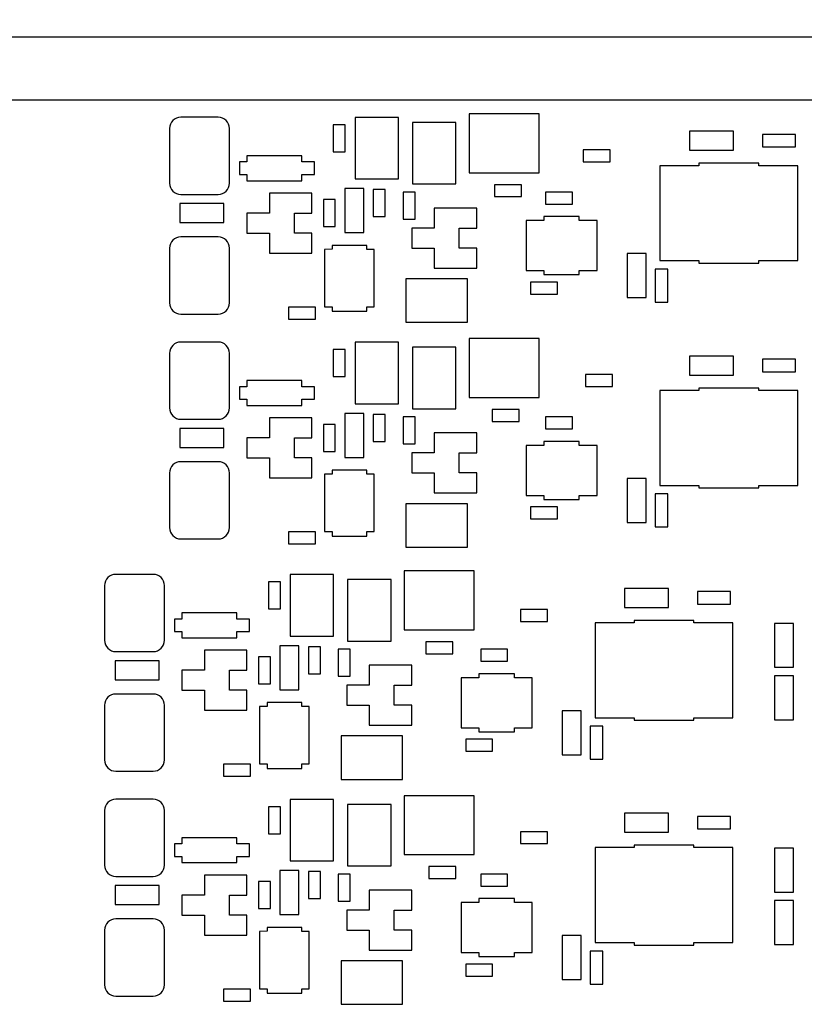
# Model space of a CAD drawing. Header units: inches. Extents: x 0 to 34, y 0 to 22.
# Tile 76 of 84: x 20.7 to 22.3, y 15 to 17. Entities that reach past the tile are written whole.
import ezdxf

# ---------------------------------------------------------------- set-up
doc = ezdxf.new("R2010")
doc.units = ezdxf.units.IN
doc.header["$LTSCALE"] = 1.87
doc.header["$MEASUREMENT"] = 0
doc.layers.get('0').update_dxf_attribs({"linetype": 'CONTINUOUS'})
doc.layers.add('DIMENSIONS', color=7, linetype='CONTINUOUS')
doc.styles.get("Standard").update_dxf_attribs({"font": 'txt', "width": 0.8})
doc.dimstyles.new('DIMSTYLE_1', dxfattribs={"dimtxt": 0.125, "dimasz": 0.18, "dimexe": 0.18, "dimexo": 0.0625, "dimgap": 0.09, "dimtad": 0, "dimtih": 1, "dimtoh": 1, "dimdec": 3, "dimzin": 4, "dimdsep": 46, "dimtxsty": 'STANDARD', "dimblk": '_FILLED', "dimblk1": '_FILLED', "dimblk2": '_FILLED', "dimcen": 0.09, "dimadec": 0, "dimazin": 0, "dimtp": 0.005, "dimtm": 0.005, "dimtfac": 1, "dimtdec": 3, "dimtofl": 0, "dimtmove": 0, "dimatfit": 3, "dimldrblk": '_FILLED', "dimfxl": 1, "dimtolj": 1, "dimtzin": 4, "dimarcsym": 0})

# ---------------------------------------------------------------- blocks, each defined once
blk = doc.blocks.new('_FILLED')
at = {"color": 0, "linetype": 'BYBLOCK'}
blk.add_solid([(0, 0), (-1, 0.174), (-1, -0.174)], dxfattribs=at)
blk = doc.blocks.new('*D2')
at = {"layer": 'DIMENSIONS', "color": 2, "linetype": 'CONTINUOUS'}
for p, q in [((19.0052, 16.7636), (19.0052, 18.5183)), ((26.2074, 16.9), (26.2074, 18.5183)), ((19.0052, 18.3933), (21.8564, 18.3933)), ((26.2074, 18.3933), (23.4064, 18.3933))]:
    blk.add_line(p, q, dxfattribs=at)
at = {"layer": 'DIMENSIONS', "color": 2, "linetype": 'CONTINUOUS', "xscale": 0.18, "yscale": 0.18, "zscale": 0.18, "rotation": 180}
blk.add_blockref('_FILLED', (19.0052, 18.3933), dxfattribs=at)
at = {"layer": 'DIMENSIONS', "color": 2, "linetype": 'CONTINUOUS', "xscale": 0.18, "yscale": 0.18, "zscale": 0.18}
blk.add_blockref('_FILLED', (26.2074, 18.3933), dxfattribs=at)
at = {"layer": 'DIMENSIONS', "color": 2, "linetype": 'CONTINUOUS', "width": 0.8}
for s, p in [('[', (22.5439, 18.3308)), (']', (23.2439, 18.3308)), ('7.202', (21.9189, 18.3308)), ('182.94', (22.6439, 18.3308))]:
    blk.add_text(s, height=0.125, dxfattribs=at).set_placement(p)

msp = doc.modelspace()

# ---------------------------------------------------------------- linework, layer by layer
at = {"color": 7, "linetype": 'CONTINUOUS'}
for p, q in [((25.7622, 16.9571), (19.4612, 16.9571)), ((19.8452, 16.8321), (25.3412, 16.8321)), ((21.0907, 16.7971), (21.0157, 16.7971)), ((21.3647, 16.7966), (21.3647, 16.6736)), ((21.4517, 16.7966), (21.3647, 16.7966)), ((21.4517, 16.6736), (21.4517, 16.7966)), ((21.5932, 16.8041), (21.5932, 16.6861)), ((21.7332, 16.8041), (21.5932, 16.8041)), ((21.7332, 16.6861), (21.7332, 16.8041)), ((20.9932, 16.7746), (20.9932, 16.6651)), ((21.1132, 16.6651), (21.1132, 16.7746)), ((21.3212, 16.7821), (21.3212, 16.7281)), ((21.3452, 16.7821), (21.3212, 16.7821)), ((21.3452, 16.7281), (21.3452, 16.7821)), ((21.4797, 16.7866), (21.4797, 16.6636)), ((21.5667, 16.7866), (21.4797, 16.7866)), ((21.5667, 16.6636), (21.5667, 16.7866)), ((22.0342, 16.7691), (22.0342, 16.7311)), ((22.1222, 16.7691), (22.0342, 16.7691)), ((22.1222, 16.7311), (22.1222, 16.7691)), ((22.1802, 16.7627), (22.1802, 16.7375)), ((22.2462, 16.7627), (22.1802, 16.7627)), ((22.2462, 16.7375), (22.2462, 16.7627)), ((21.8212, 16.7321), (21.8212, 16.7081)), ((21.8752, 16.7321), (21.8212, 16.7321)), ((21.8752, 16.7081), (21.8752, 16.7321)), ((22.1802, 16.7375), (22.2462, 16.7375)), ((21.1482, 16.7201), (21.1482, 16.7076)), ((21.2582, 16.7201), (21.1482, 16.7201)), ((21.2582, 16.7076), (21.2582, 16.7201)), ((21.3212, 16.7281), (21.3452, 16.7281)), ((22.0342, 16.7311), (22.1222, 16.7311)), ((21.1332, 16.7076), (21.1332, 16.6826)), ((21.1482, 16.7076), (21.1332, 16.7076)), ((21.2832, 16.7076), (21.2582, 16.7076)), ((21.2832, 16.6826), (21.2832, 16.7076)), ((21.8212, 16.7081), (21.8752, 16.7081)), ((21.9752, 16.7001), (21.9752, 16.5101)), ((22.0532, 16.7001), (21.9752, 16.7001)), ((22.0532, 16.7051), (22.0532, 16.7001)), ((22.1732, 16.7051), (22.0532, 16.7051)), ((22.1732, 16.7001), (22.1732, 16.7051)), ((22.2512, 16.7001), (22.1732, 16.7001)), ((22.2512, 16.5101), (22.2512, 16.7001)), ((21.1332, 16.6826), (21.1482, 16.6826)), ((21.1482, 16.6826), (21.1482, 16.6701)), ((21.2582, 16.6701), (21.2582, 16.6826)), ((21.2582, 16.6826), (21.2832, 16.6826)), ((21.3647, 16.6736), (21.4517, 16.6736)), ((21.5932, 16.6861), (21.7332, 16.6861)), ((21.1482, 16.6701), (21.2582, 16.6701)), ((21.3442, 16.6541), (21.3442, 16.5661)), ((21.3822, 16.6541), (21.3442, 16.6541)), ((21.3822, 16.5661), (21.3822, 16.6541)), ((21.4797, 16.6636), (21.5667, 16.6636)), ((21.6442, 16.6621), (21.6442, 16.6381)), ((21.6982, 16.6621), (21.6442, 16.6621)), ((21.6982, 16.6381), (21.6982, 16.6621)), ((21.0157, 16.6426), (21.0907, 16.6426)), ((21.1932, 16.6451), (21.1932, 16.6051)), ((21.2782, 16.6451), (21.1932, 16.6451)), ((21.2782, 16.6051), (21.2782, 16.6451)), ((21.4012, 16.6521), (21.4012, 16.5981)), ((21.4252, 16.6521), (21.4012, 16.6521)), ((21.4252, 16.5981), (21.4252, 16.6521)), ((21.4612, 16.6471), (21.4612, 16.5931)), ((21.4852, 16.6471), (21.4612, 16.6471)), ((21.4852, 16.5931), (21.4852, 16.6471)), ((21.6442, 16.6381), (21.6982, 16.6381)), ((21.7462, 16.6471), (21.7462, 16.6231)), ((21.8002, 16.6471), (21.7462, 16.6471)), ((21.8002, 16.6231), (21.8002, 16.6471)), ((21.0142, 16.6241), (21.0142, 16.5861)), ((21.1022, 16.6241), (21.0142, 16.6241)), ((21.1022, 16.5861), (21.1022, 16.6241)), ((21.3012, 16.6321), (21.3012, 16.5781)), ((21.3252, 16.6321), (21.3012, 16.6321)), ((21.3252, 16.5781), (21.3252, 16.6321)), ((21.5232, 16.6151), (21.5232, 16.5751)), ((21.6082, 16.6151), (21.5232, 16.6151)), ((21.6082, 16.5751), (21.6082, 16.6151)), ((21.7462, 16.6231), (21.8002, 16.6231)), ((21.1482, 16.6051), (21.1482, 16.5651)), ((21.1932, 16.6051), (21.1482, 16.6051)), ((21.2432, 16.5651), (21.2432, 16.6051)), ((21.2432, 16.6051), (21.2782, 16.6051)), ((21.4012, 16.5981), (21.4252, 16.5981)), ((21.7427, 16.5981), (21.7427, 16.5901)), ((21.8137, 16.5981), (21.7427, 16.5981)), ((21.8137, 16.5901), (21.8137, 16.5981)), ((21.0142, 16.5861), (21.1022, 16.5861)), ((21.3012, 16.5781), (21.3252, 16.5781)), ((21.4612, 16.5931), (21.4852, 16.5931)), ((21.4782, 16.5751), (21.4782, 16.5351)), ((21.5232, 16.5751), (21.4782, 16.5751)), ((21.5732, 16.5351), (21.5732, 16.5751)), ((21.5732, 16.5751), (21.6082, 16.5751)), ((21.7072, 16.5901), (21.7072, 16.4901)), ((21.7427, 16.5901), (21.7072, 16.5901)), ((21.8492, 16.5901), (21.8137, 16.5901)), ((21.8492, 16.4901), (21.8492, 16.5901)), ((21.0907, 16.5576), (21.0157, 16.5576)), ((21.1482, 16.5651), (21.1932, 16.5651)), ((21.1932, 16.5651), (21.1932, 16.5251)), ((21.2782, 16.5651), (21.2432, 16.5651)), ((21.2782, 16.5251), (21.2782, 16.5651)), ((21.3442, 16.5661), (21.3822, 16.5661)), ((20.9932, 16.5351), (20.9932, 16.4256)), ((21.1132, 16.4256), (21.1132, 16.5351)), ((21.3187, 16.5406), (21.3187, 16.5327)), ((21.388, 16.5406), (21.3187, 16.5406)), ((21.388, 16.5324), (21.388, 16.5406)), ((21.4782, 16.5351), (21.5232, 16.5351)), ((21.5232, 16.5351), (21.5232, 16.4951)), ((21.6082, 16.5351), (21.5732, 16.5351)), ((21.6082, 16.4951), (21.6082, 16.5351)), ((21.1932, 16.5251), (21.2782, 16.5251)), ((21.3187, 16.5327), (21.3037, 16.5326)), ((21.3037, 16.5326), (21.3037, 16.4176)), ((21.4027, 16.5324), (21.388, 16.5324)), ((21.4027, 16.4176), (21.4027, 16.5324)), ((21.9092, 16.5241), (21.9092, 16.4361)), ((21.9472, 16.5241), (21.9092, 16.5241)), ((21.9472, 16.4361), (21.9472, 16.5241)), ((21.5232, 16.4951), (21.6082, 16.4951)), ((21.9752, 16.5101), (22.0532, 16.5101)), ((22.0532, 16.5101), (22.0532, 16.5051)), ((22.0532, 16.5051), (22.1732, 16.5051)), ((22.1732, 16.5051), (22.1732, 16.5101)), ((22.1732, 16.5101), (22.2512, 16.5101)), ((21.7072, 16.4901), (21.7427, 16.4901)), ((21.7427, 16.4901), (21.7427, 16.4821)), ((21.7427, 16.4821), (21.8137, 16.4821)), ((21.8137, 16.4821), (21.8137, 16.4901)), ((21.8137, 16.4901), (21.8492, 16.4901)), ((21.9656, 16.4931), (21.9656, 16.4271)), ((21.9908, 16.4931), (21.9656, 16.4931)), ((21.9908, 16.4271), (21.9908, 16.4931)), ((21.4667, 16.4736), (21.4667, 16.3866)), ((21.5897, 16.4736), (21.4667, 16.4736)), ((21.5897, 16.3866), (21.5897, 16.4736)), ((21.7162, 16.4671), (21.7162, 16.4431)), ((21.7702, 16.4671), (21.7162, 16.4671)), ((21.7702, 16.4431), (21.7702, 16.4671)), ((21.7162, 16.4431), (21.7702, 16.4431)), ((21.9092, 16.4361), (21.9472, 16.4361)), ((21.2312, 16.4171), (21.2312, 16.3931)), ((21.2852, 16.4171), (21.2312, 16.4171)), ((21.2852, 16.3931), (21.2852, 16.4171)), ((21.3037, 16.4176), (21.3187, 16.4176)), ((21.3187, 16.4176), (21.3187, 16.4086)), ((21.388, 16.4086), (21.388, 16.4176)), ((21.388, 16.4176), (21.4027, 16.4176)), ((21.9656, 16.4271), (21.9908, 16.4271)), ((21.0157, 16.4031), (21.0907, 16.4031)), ((21.3187, 16.4086), (21.388, 16.4086)), ((21.2312, 16.3931), (21.2852, 16.3931)), ((21.4667, 16.3866), (21.5897, 16.3866)), ((21.0907, 16.3471), (21.0157, 16.3471)), ((21.3647, 16.3466), (21.3647, 16.2236)), ((21.4517, 16.3466), (21.3647, 16.3466)), ((21.4517, 16.2236), (21.4517, 16.3466)), ((21.5932, 16.3541), (21.5932, 16.2361)), ((21.7332, 16.3541), (21.5932, 16.3541)), ((21.7332, 16.2361), (21.7332, 16.3541)), ((20.9932, 16.3246), (20.9932, 16.2151)), ((21.1132, 16.2151), (21.1132, 16.3246)), ((21.3212, 16.3321), (21.3212, 16.2781)), ((21.3452, 16.3321), (21.3212, 16.3321)), ((21.3452, 16.2781), (21.3452, 16.3321)), ((21.4797, 16.3366), (21.4797, 16.2136)), ((21.5667, 16.3366), (21.4797, 16.3366)), ((21.5667, 16.2136), (21.5667, 16.3366)), ((22.0342, 16.3191), (22.0342, 16.2811)), ((22.1222, 16.3191), (22.0342, 16.3191)), ((22.1222, 16.2811), (22.1222, 16.3191)), ((22.1802, 16.3127), (22.1802, 16.2875)), ((22.2462, 16.3127), (22.1802, 16.3127)), ((22.2462, 16.2875), (22.2462, 16.3127)), ((21.8262, 16.2821), (21.8262, 16.2581)), ((21.8802, 16.2821), (21.8262, 16.2821)), ((21.8802, 16.2581), (21.8802, 16.2821)), ((22.0342, 16.2811), (22.1222, 16.2811)), ((22.1802, 16.2875), (22.2462, 16.2875)), ((21.1482, 16.2701), (21.1482, 16.2576)), ((21.2582, 16.2701), (21.1482, 16.2701)), ((21.2582, 16.2576), (21.2582, 16.2701)), ((21.3212, 16.2781), (21.3452, 16.2781)), ((21.1332, 16.2576), (21.1332, 16.2326)), ((21.1482, 16.2576), (21.1332, 16.2576)), ((21.2832, 16.2576), (21.2582, 16.2576)), ((21.2832, 16.2326), (21.2832, 16.2576)), ((21.8262, 16.2581), (21.8802, 16.2581)), ((21.9752, 16.2501), (21.9752, 16.0601)), ((22.0532, 16.2501), (21.9752, 16.2501)), ((22.0532, 16.2551), (22.0532, 16.2501)), ((22.1732, 16.2551), (22.0532, 16.2551)), ((22.1732, 16.2501), (22.1732, 16.2551)), ((22.2512, 16.2501), (22.1732, 16.2501)), ((22.2512, 16.0601), (22.2512, 16.2501)), ((21.1332, 16.2326), (21.1482, 16.2326)), ((21.1482, 16.2326), (21.1482, 16.2201)), ((21.1482, 16.2201), (21.2582, 16.2201)), ((21.2582, 16.2201), (21.2582, 16.2326)), ((21.2582, 16.2326), (21.2832, 16.2326)), ((21.3647, 16.2236), (21.4517, 16.2236)), ((21.5932, 16.2361), (21.7332, 16.2361)), ((21.3442, 16.2041), (21.3442, 16.1161)), ((21.3822, 16.2041), (21.3442, 16.2041)), ((21.3822, 16.1161), (21.3822, 16.2041)), ((21.4012, 16.2021), (21.4012, 16.1481)), ((21.4252, 16.2021), (21.4012, 16.2021)), ((21.4252, 16.1481), (21.4252, 16.2021)), ((21.4797, 16.2136), (21.5667, 16.2136)), ((21.6392, 16.2121), (21.6392, 16.1881)), ((21.6932, 16.2121), (21.6392, 16.2121)), ((21.6932, 16.1881), (21.6932, 16.2121)), ((21.0157, 16.1926), (21.0907, 16.1926)), ((21.1932, 16.1951), (21.1932, 16.1551)), ((21.2782, 16.1951), (21.1932, 16.1951)), ((21.2782, 16.1551), (21.2782, 16.1951)), ((21.3012, 16.1821), (21.3012, 16.1281)), ((21.3252, 16.1821), (21.3012, 16.1821)), ((21.3252, 16.1281), (21.3252, 16.1821)), ((21.4612, 16.1971), (21.4612, 16.1431)), ((21.4852, 16.1971), (21.4612, 16.1971)), ((21.4852, 16.1431), (21.4852, 16.1971)), ((21.6392, 16.1881), (21.6932, 16.1881)), ((21.7462, 16.1971), (21.7462, 16.1731)), ((21.8002, 16.1971), (21.7462, 16.1971)), ((21.8002, 16.1731), (21.8002, 16.1971)), ((21.0142, 16.1741), (21.0142, 16.1361)), ((21.1022, 16.1741), (21.0142, 16.1741)), ((21.1022, 16.1361), (21.1022, 16.1741)), ((21.5232, 16.1651), (21.5232, 16.1251)), ((21.6082, 16.1651), (21.5232, 16.1651)), ((21.6082, 16.1251), (21.6082, 16.1651)), ((21.7462, 16.1731), (21.8002, 16.1731)), ((21.1482, 16.1551), (21.1482, 16.1151)), ((21.1932, 16.1551), (21.1482, 16.1551)), ((21.2432, 16.1151), (21.2432, 16.1551)), ((21.2432, 16.1551), (21.2782, 16.1551)), ((21.4012, 16.1481), (21.4252, 16.1481)), ((21.4612, 16.1431), (21.4852, 16.1431)), ((21.7427, 16.1481), (21.7427, 16.1401)), ((21.8137, 16.1481), (21.7427, 16.1481)), ((21.8137, 16.1401), (21.8137, 16.1481)), ((21.0142, 16.1361), (21.1022, 16.1361)), ((21.3012, 16.1281), (21.3252, 16.1281)), ((21.4782, 16.1251), (21.4782, 16.0851)), ((21.5232, 16.1251), (21.4782, 16.1251)), ((21.5732, 16.0851), (21.5732, 16.1251)), ((21.5732, 16.1251), (21.6082, 16.1251)), ((21.7072, 16.1401), (21.7072, 16.0401)), ((21.7427, 16.1401), (21.7072, 16.1401)), ((21.8492, 16.1401), (21.8137, 16.1401)), ((21.8492, 16.0401), (21.8492, 16.1401)), ((21.0907, 16.1076), (21.0157, 16.1076)), ((21.1482, 16.1151), (21.1932, 16.1151)), ((21.1932, 16.1151), (21.1932, 16.0751)), ((21.2782, 16.1151), (21.2432, 16.1151)), ((21.2782, 16.0751), (21.2782, 16.1151)), ((21.3442, 16.1161), (21.3822, 16.1161)), ((20.9932, 16.0851), (20.9932, 15.9756)), ((21.1132, 15.9756), (21.1132, 16.0851)), ((21.3187, 16.0827), (21.3037, 16.0826)), ((21.3037, 16.0826), (21.3037, 15.9676)), ((21.3187, 16.0906), (21.3187, 16.0827)), ((21.388, 16.0906), (21.3187, 16.0906)), ((21.388, 16.0824), (21.388, 16.0906)), ((21.4027, 16.0824), (21.388, 16.0824)), ((21.4027, 15.9676), (21.4027, 16.0824)), ((21.4782, 16.0851), (21.5232, 16.0851)), ((21.5232, 16.0851), (21.5232, 16.0451)), ((21.6082, 16.0851), (21.5732, 16.0851)), ((21.6082, 16.0451), (21.6082, 16.0851)), ((21.1932, 16.0751), (21.2782, 16.0751)), ((21.9092, 16.0741), (21.9092, 15.9861)), ((21.9472, 16.0741), (21.9092, 16.0741)), ((21.9472, 15.9861), (21.9472, 16.0741)), ((21.5232, 16.0451), (21.6082, 16.0451)), ((21.9656, 16.0431), (21.9656, 15.9771)), ((21.9908, 16.0431), (21.9656, 16.0431)), ((21.9752, 16.0601), (22.0532, 16.0601)), ((21.9908, 15.9771), (21.9908, 16.0431)), ((22.0532, 16.0601), (22.0532, 16.0551)), ((22.0532, 16.0551), (22.1732, 16.0551)), ((22.1732, 16.0551), (22.1732, 16.0601)), ((22.1732, 16.0601), (22.2512, 16.0601)), ((21.4667, 16.0236), (21.4667, 15.9366)), ((21.5897, 16.0236), (21.4667, 16.0236)), ((21.5897, 15.9366), (21.5897, 16.0236)), ((21.7072, 16.0401), (21.7427, 16.0401)), ((21.7427, 16.0401), (21.7427, 16.0321)), ((21.7427, 16.0321), (21.8137, 16.0321)), ((21.8137, 16.0321), (21.8137, 16.0401)), ((21.8137, 16.0401), (21.8492, 16.0401)), ((21.7162, 16.0171), (21.7162, 15.9931)), ((21.7702, 16.0171), (21.7162, 16.0171)), ((21.7702, 15.9931), (21.7702, 16.0171)), ((21.7162, 15.9931), (21.7702, 15.9931)), ((21.9092, 15.9861), (21.9472, 15.9861)), ((21.2312, 15.9671), (21.2312, 15.9431)), ((21.2852, 15.9671), (21.2312, 15.9671)), ((21.2852, 15.9431), (21.2852, 15.9671)), ((21.3037, 15.9676), (21.3187, 15.9676)), ((21.3187, 15.9676), (21.3187, 15.9586)), ((21.388, 15.9586), (21.388, 15.9676)), ((21.388, 15.9676), (21.4027, 15.9676)), ((21.9656, 15.9771), (21.9908, 15.9771)), ((21.0157, 15.9531), (21.0907, 15.9531)), ((21.3187, 15.9586), (21.388, 15.9586)), ((21.2312, 15.9431), (21.2852, 15.9431)), ((21.4667, 15.9366), (21.5897, 15.9366)), ((21.4632, 15.8891), (21.4632, 15.7711)), ((21.6032, 15.8891), (21.4632, 15.8891)), ((21.6032, 15.7711), (21.6032, 15.8891)), ((20.9607, 15.8821), (20.8857, 15.8821)), ((21.1912, 15.8671), (21.1912, 15.8131)), ((21.2152, 15.8671), (21.1912, 15.8671)), ((21.2152, 15.8131), (21.2152, 15.8671)), ((21.2347, 15.8816), (21.2347, 15.7586)), ((21.3217, 15.8816), (21.2347, 15.8816)), ((21.3217, 15.7586), (21.3217, 15.8816)), ((21.3497, 15.8716), (21.3497, 15.7486)), ((21.4367, 15.8716), (21.3497, 15.8716)), ((21.4367, 15.7486), (21.4367, 15.8716)), ((20.8632, 15.8596), (20.8632, 15.7501)), ((20.9832, 15.7501), (20.9832, 15.8596)), ((21.9042, 15.8541), (21.9042, 15.8161)), ((21.9922, 15.8541), (21.9042, 15.8541)), ((21.9922, 15.8161), (21.9922, 15.8541)), ((22.0502, 15.8477), (22.0502, 15.8225)), ((22.1162, 15.8477), (22.0502, 15.8477)), ((22.1162, 15.8225), (22.1162, 15.8477)), ((21.1912, 15.8131), (21.2152, 15.8131)), ((21.6962, 15.8121), (21.6962, 15.7881)), ((21.7502, 15.8121), (21.6962, 15.8121)), ((21.7502, 15.7881), (21.7502, 15.8121)), ((21.9042, 15.8161), (21.9922, 15.8161)), ((22.0502, 15.8225), (22.1162, 15.8225)), ((21.0032, 15.7926), (21.0032, 15.7676)), ((21.0182, 15.7926), (21.0032, 15.7926)), ((21.0182, 15.8051), (21.0182, 15.7926)), ((21.1282, 15.8051), (21.0182, 15.8051)), ((21.1282, 15.7926), (21.1282, 15.8051)), ((21.1532, 15.7926), (21.1282, 15.7926)), ((21.1532, 15.7676), (21.1532, 15.7926)), ((21.6962, 15.7881), (21.7502, 15.7881)), ((21.9232, 15.7901), (21.9232, 15.7851)), ((22.0432, 15.7901), (21.9232, 15.7901)), ((22.0432, 15.7851), (22.0432, 15.7901)), ((21.0032, 15.7676), (21.0182, 15.7676)), ((21.0182, 15.7676), (21.0182, 15.7551)), ((21.1282, 15.7551), (21.1282, 15.7676)), ((21.1282, 15.7676), (21.1532, 15.7676)), ((21.4632, 15.7711), (21.6032, 15.7711)), ((21.8452, 15.7851), (21.8452, 15.5951)), ((21.9232, 15.7851), (21.8452, 15.7851)), ((22.1212, 15.7851), (22.0432, 15.7851)), ((22.1212, 15.5951), (22.1212, 15.7851)), ((22.2042, 15.7841), (22.2042, 15.6961)), ((22.2422, 15.7841), (22.2042, 15.7841)), ((22.2422, 15.6961), (22.2422, 15.7841)), ((21.0182, 15.7551), (21.1282, 15.7551)), ((21.2347, 15.7586), (21.3217, 15.7586)), ((21.3497, 15.7486), (21.4367, 15.7486)), ((21.5062, 15.7471), (21.5062, 15.7231)), ((21.5602, 15.7471), (21.5062, 15.7471)), ((21.5602, 15.7231), (21.5602, 15.7471)), ((20.8857, 15.7276), (20.9607, 15.7276)), ((21.0632, 15.7301), (21.0632, 15.6901)), ((21.1482, 15.7301), (21.0632, 15.7301)), ((21.1482, 15.6901), (21.1482, 15.7301)), ((21.2142, 15.7391), (21.2142, 15.6511)), ((21.2522, 15.7391), (21.2142, 15.7391)), ((21.2522, 15.6511), (21.2522, 15.7391)), ((21.2712, 15.7371), (21.2712, 15.6831)), ((21.2952, 15.7371), (21.2712, 15.7371)), ((21.2952, 15.6831), (21.2952, 15.7371)), ((21.3312, 15.7321), (21.3312, 15.6781)), ((21.3552, 15.7321), (21.3312, 15.7321)), ((21.3552, 15.6781), (21.3552, 15.7321)), ((21.6162, 15.7321), (21.6162, 15.7081)), ((21.6702, 15.7321), (21.6162, 15.7321)), ((21.6702, 15.7081), (21.6702, 15.7321)), ((20.8842, 15.7091), (20.8842, 15.6711)), ((20.9722, 15.7091), (20.8842, 15.7091)), ((20.9722, 15.6711), (20.9722, 15.7091)), ((21.1712, 15.7171), (21.1712, 15.6631)), ((21.1952, 15.7171), (21.1712, 15.7171)), ((21.1952, 15.6631), (21.1952, 15.7171)), ((21.5062, 15.7231), (21.5602, 15.7231)), ((21.6162, 15.7081), (21.6702, 15.7081)), ((21.0182, 15.6901), (21.0182, 15.6501)), ((21.0632, 15.6901), (21.0182, 15.6901)), ((21.1132, 15.6501), (21.1132, 15.6901)), ((21.1132, 15.6901), (21.1482, 15.6901)), ((21.3932, 15.7001), (21.3932, 15.6601)), ((21.4782, 15.7001), (21.3932, 15.7001)), ((21.4782, 15.6601), (21.4782, 15.7001)), ((22.2042, 15.6961), (22.2422, 15.6961)), ((20.8842, 15.6711), (20.9722, 15.6711)), ((21.2712, 15.6831), (21.2952, 15.6831)), ((21.3312, 15.6781), (21.3552, 15.6781)), ((21.5772, 15.6751), (21.5772, 15.5751)), ((21.6127, 15.6751), (21.5772, 15.6751)), ((21.6127, 15.6831), (21.6127, 15.6751)), ((21.6837, 15.6831), (21.6127, 15.6831)), ((21.6837, 15.6751), (21.6837, 15.6831)), ((21.7192, 15.6751), (21.6837, 15.6751)), ((21.7192, 15.5751), (21.7192, 15.6751)), ((22.2042, 15.6791), (22.2042, 15.5911)), ((22.2422, 15.6791), (22.2042, 15.6791)), ((22.2422, 15.5911), (22.2422, 15.6791)), ((21.0182, 15.6501), (21.0632, 15.6501)), ((21.0632, 15.6501), (21.0632, 15.6101)), ((21.1482, 15.6501), (21.1132, 15.6501)), ((21.1482, 15.6101), (21.1482, 15.6501)), ((21.1712, 15.6631), (21.1952, 15.6631)), ((21.2142, 15.6511), (21.2522, 15.6511)), ((21.3482, 15.6601), (21.3482, 15.6201)), ((21.3932, 15.6601), (21.3482, 15.6601)), ((21.4432, 15.6201), (21.4432, 15.6601)), ((21.4432, 15.6601), (21.4782, 15.6601)), ((20.9607, 15.6426), (20.8857, 15.6426)), ((20.8632, 15.6201), (20.8632, 15.5106)), ((20.9832, 15.5106), (20.9832, 15.6201)), ((21.0632, 15.6101), (21.1482, 15.6101)), ((21.1887, 15.6177), (21.1737, 15.6176)), ((21.1737, 15.6176), (21.1737, 15.5026)), ((21.1887, 15.6256), (21.1887, 15.6177)), ((21.258, 15.6256), (21.1887, 15.6256)), ((21.258, 15.6174), (21.258, 15.6256)), ((21.2727, 15.6174), (21.258, 15.6174)), ((21.2727, 15.5026), (21.2727, 15.6174)), ((21.3482, 15.6201), (21.3932, 15.6201)), ((21.3932, 15.6201), (21.3932, 15.5801)), ((21.4782, 15.6201), (21.4432, 15.6201)), ((21.4782, 15.5801), (21.4782, 15.6201)), ((21.7792, 15.6091), (21.7792, 15.5211)), ((21.8172, 15.6091), (21.7792, 15.6091)), ((21.8172, 15.5211), (21.8172, 15.6091)), ((21.8452, 15.5951), (21.9232, 15.5951)), ((21.9232, 15.5951), (21.9232, 15.5901)), ((21.9232, 15.5901), (22.0432, 15.5901)), ((22.0432, 15.5901), (22.0432, 15.5951)), ((22.0432, 15.5951), (22.1212, 15.5951)), ((22.2042, 15.5911), (22.2422, 15.5911)), ((21.3932, 15.5801), (21.4782, 15.5801)), ((21.5772, 15.5751), (21.6127, 15.5751)), ((21.6127, 15.5751), (21.6127, 15.5671)), ((21.6837, 15.5671), (21.6837, 15.5751)), ((21.6837, 15.5751), (21.7192, 15.5751)), ((21.8356, 15.5781), (21.8356, 15.5121)), ((21.8608, 15.5781), (21.8356, 15.5781)), ((21.8608, 15.5121), (21.8608, 15.5781)), ((21.3367, 15.5586), (21.3367, 15.4716)), ((21.4597, 15.5586), (21.3367, 15.5586)), ((21.4597, 15.4716), (21.4597, 15.5586)), ((21.5862, 15.5521), (21.5862, 15.5281)), ((21.6402, 15.5521), (21.5862, 15.5521)), ((21.6127, 15.5671), (21.6837, 15.5671)), ((21.6402, 15.5281), (21.6402, 15.5521)), ((21.5862, 15.5281), (21.6402, 15.5281)), ((21.7792, 15.5211), (21.8172, 15.5211)), ((21.8356, 15.5121), (21.8608, 15.5121)), ((21.1012, 15.5021), (21.1012, 15.4781)), ((21.1552, 15.5021), (21.1012, 15.5021)), ((21.1552, 15.4781), (21.1552, 15.5021)), ((21.1737, 15.5026), (21.1887, 15.5026)), ((21.1887, 15.5026), (21.1887, 15.4936)), ((21.1887, 15.4936), (21.258, 15.4936)), ((21.258, 15.4936), (21.258, 15.5026)), ((21.258, 15.5026), (21.2727, 15.5026)), ((20.8857, 15.4881), (20.9607, 15.4881)), ((21.1012, 15.4781), (21.1552, 15.4781)), ((21.3367, 15.4716), (21.4597, 15.4716)), ((20.9607, 15.4321), (20.8857, 15.4321)), ((21.2347, 15.4316), (21.2347, 15.3086)), ((21.3217, 15.4316), (21.2347, 15.4316)), ((21.3217, 15.3086), (21.3217, 15.4316)), ((21.4632, 15.4391), (21.4632, 15.3211)), ((21.6032, 15.4391), (21.4632, 15.4391)), ((21.6032, 15.3211), (21.6032, 15.4391)), ((21.1912, 15.4171), (21.1912, 15.3631)), ((21.2152, 15.4171), (21.1912, 15.4171)), ((21.2152, 15.3631), (21.2152, 15.4171)), ((21.3497, 15.4216), (21.3497, 15.2986)), ((21.4367, 15.4216), (21.3497, 15.4216)), ((21.4367, 15.2986), (21.4367, 15.4216)), ((20.8632, 15.4096), (20.8632, 15.3001)), ((20.9832, 15.3001), (20.9832, 15.4096)), ((21.9042, 15.4041), (21.9042, 15.3661)), ((21.9922, 15.4041), (21.9042, 15.4041)), ((21.9922, 15.3661), (21.9922, 15.4041)), ((22.0502, 15.3977), (22.0502, 15.3725)), ((22.1162, 15.3977), (22.0502, 15.3977)), ((22.1162, 15.3725), (22.1162, 15.3977)), ((22.0502, 15.3725), (22.1162, 15.3725)), ((21.0182, 15.3551), (21.0182, 15.3426)), ((21.1282, 15.3551), (21.0182, 15.3551)), ((21.1282, 15.3426), (21.1282, 15.3551)), ((21.1912, 15.3631), (21.2152, 15.3631)), ((21.6962, 15.3671), (21.6962, 15.3431)), ((21.7502, 15.3671), (21.6962, 15.3671)), ((21.7502, 15.3431), (21.7502, 15.3671)), ((21.9042, 15.3661), (21.9922, 15.3661)), ((21.0032, 15.3426), (21.0032, 15.3176)), ((21.0182, 15.3426), (21.0032, 15.3426)), ((21.1532, 15.3426), (21.1282, 15.3426)), ((21.1532, 15.3176), (21.1532, 15.3426)), ((21.6962, 15.3431), (21.7502, 15.3431)), ((21.8452, 15.3351), (21.8452, 15.1451)), ((21.9232, 15.3351), (21.8452, 15.3351)), ((21.9232, 15.3401), (21.9232, 15.3351)), ((22.0432, 15.3401), (21.9232, 15.3401)), ((22.0432, 15.3351), (22.0432, 15.3401)), ((22.1212, 15.3351), (22.0432, 15.3351)), ((22.1212, 15.1451), (22.1212, 15.3351)), ((22.2042, 15.3341), (22.2042, 15.2461)), ((22.2422, 15.3341), (22.2042, 15.3341)), ((22.2422, 15.2461), (22.2422, 15.3341)), ((21.0032, 15.3176), (21.0182, 15.3176)), ((21.0182, 15.3176), (21.0182, 15.3051)), ((21.1282, 15.3051), (21.1282, 15.3176)), ((21.1282, 15.3176), (21.1532, 15.3176)), ((21.4632, 15.3211), (21.6032, 15.3211)), ((21.0182, 15.3051), (21.1282, 15.3051)), ((21.2347, 15.3086), (21.3217, 15.3086)), ((21.3497, 15.2986), (21.4367, 15.2986)), ((21.5122, 15.2971), (21.5122, 15.2731)), ((21.5662, 15.2971), (21.5122, 15.2971)), ((21.5662, 15.2731), (21.5662, 15.2971)), ((20.8857, 15.2776), (20.9607, 15.2776)), ((21.0632, 15.2801), (21.0632, 15.2401)), ((21.1482, 15.2801), (21.0632, 15.2801)), ((21.1482, 15.2401), (21.1482, 15.2801)), ((21.2142, 15.2891), (21.2142, 15.2011)), ((21.2522, 15.2891), (21.2142, 15.2891)), ((21.2522, 15.2011), (21.2522, 15.2891)), ((21.2712, 15.2871), (21.2712, 15.2331)), ((21.2952, 15.2871), (21.2712, 15.2871)), ((21.2952, 15.2331), (21.2952, 15.2871)), ((21.3312, 15.2821), (21.3312, 15.2281)), ((21.3552, 15.2821), (21.3312, 15.2821)), ((21.3552, 15.2281), (21.3552, 15.2821)), ((21.6162, 15.2821), (21.6162, 15.2581)), ((21.6702, 15.2821), (21.6162, 15.2821)), ((21.6702, 15.2581), (21.6702, 15.2821)), ((20.8842, 15.2591), (20.8842, 15.2211)), ((20.9722, 15.2591), (20.8842, 15.2591)), ((20.9722, 15.2211), (20.9722, 15.2591)), ((21.1712, 15.2671), (21.1712, 15.2131)), ((21.1952, 15.2671), (21.1712, 15.2671)), ((21.1952, 15.2131), (21.1952, 15.2671)), ((21.5122, 15.2731), (21.5662, 15.2731)), ((21.6162, 15.2581), (21.6702, 15.2581)), ((21.0182, 15.2401), (21.0182, 15.2001)), ((21.0632, 15.2401), (21.0182, 15.2401)), ((21.1132, 15.2001), (21.1132, 15.2401)), ((21.1132, 15.2401), (21.1482, 15.2401)), ((21.3932, 15.2501), (21.3932, 15.2101)), ((21.4782, 15.2501), (21.3932, 15.2501)), ((21.4782, 15.2101), (21.4782, 15.2501)), ((22.2042, 15.2461), (22.2422, 15.2461)), ((20.8842, 15.2211), (20.9722, 15.2211)), ((21.2712, 15.2331), (21.2952, 15.2331)), ((21.3312, 15.2281), (21.3552, 15.2281)), ((21.5772, 15.2251), (21.5772, 15.1251)), ((21.6127, 15.2251), (21.5772, 15.2251)), ((21.6127, 15.2331), (21.6127, 15.2251)), ((21.6837, 15.2331), (21.6127, 15.2331)), ((21.6837, 15.2251), (21.6837, 15.2331)), ((21.7192, 15.2251), (21.6837, 15.2251)), ((21.7192, 15.1251), (21.7192, 15.2251)), ((22.2042, 15.2291), (22.2042, 15.1411)), ((22.2422, 15.2291), (22.2042, 15.2291)), ((22.2422, 15.1411), (22.2422, 15.2291)), ((21.0182, 15.2001), (21.0632, 15.2001)), ((21.0632, 15.2001), (21.0632, 15.1601)), ((21.1482, 15.2001), (21.1132, 15.2001)), ((21.1482, 15.1601), (21.1482, 15.2001)), ((21.1712, 15.2131), (21.1952, 15.2131)), ((21.2142, 15.2011), (21.2522, 15.2011)), ((21.3482, 15.2101), (21.3482, 15.1701)), ((21.3932, 15.2101), (21.3482, 15.2101)), ((21.4432, 15.1701), (21.4432, 15.2101)), ((21.4432, 15.2101), (21.4782, 15.2101)), ((20.9607, 15.1926), (20.8857, 15.1926)), ((21.1887, 15.1756), (21.1887, 15.1677)), ((21.258, 15.1756), (21.1887, 15.1756)), ((21.258, 15.1674), (21.258, 15.1756)), ((20.8632, 15.1701), (20.8632, 15.0606)), ((20.9832, 15.0606), (20.9832, 15.1701)), ((21.0632, 15.1601), (21.1482, 15.1601)), ((21.1887, 15.1677), (21.1737, 15.1676)), ((21.1737, 15.1676), (21.1737, 15.0526)), ((21.2727, 15.1674), (21.258, 15.1674)), ((21.2727, 15.0526), (21.2727, 15.1674)), ((21.3482, 15.1701), (21.3932, 15.1701)), ((21.3932, 15.1701), (21.3932, 15.1301)), ((21.4782, 15.1701), (21.4432, 15.1701)), ((21.4782, 15.1301), (21.4782, 15.1701)), ((21.7792, 15.1591), (21.7792, 15.0711)), ((21.8172, 15.1591), (21.7792, 15.1591)), ((21.8172, 15.0711), (21.8172, 15.1591)), ((21.8452, 15.1451), (21.9232, 15.1451)), ((21.9232, 15.1451), (21.9232, 15.1401)), ((21.9232, 15.1401), (22.0432, 15.1401)), ((22.0432, 15.1401), (22.0432, 15.1451)), ((22.0432, 15.1451), (22.1212, 15.1451)), ((22.2042, 15.1411), (22.2422, 15.1411)), ((21.3932, 15.1301), (21.4782, 15.1301)), ((21.5772, 15.1251), (21.6127, 15.1251)), ((21.6127, 15.1251), (21.6127, 15.1171)), ((21.6127, 15.1171), (21.6837, 15.1171)), ((21.6837, 15.1171), (21.6837, 15.1251)), ((21.6837, 15.1251), (21.7192, 15.1251)), ((21.8356, 15.1281), (21.8356, 15.0621)), ((21.8608, 15.1281), (21.8356, 15.1281)), ((21.8608, 15.0621), (21.8608, 15.1281)), ((21.3367, 15.1086), (21.3367, 15.0216)), ((21.4597, 15.1086), (21.3367, 15.1086)), ((21.4597, 15.0216), (21.4597, 15.1086)), ((21.5862, 15.1021), (21.5862, 15.0781)), ((21.6402, 15.1021), (21.5862, 15.1021)), ((21.6402, 15.0781), (21.6402, 15.1021)), ((21.5862, 15.0781), (21.6402, 15.0781)), ((21.7792, 15.0711), (21.8172, 15.0711)), ((21.8356, 15.0621), (21.8608, 15.0621)), ((20.8857, 15.0381), (20.9607, 15.0381)), ((21.1012, 15.0521), (21.1012, 15.0281)), ((21.1552, 15.0521), (21.1012, 15.0521)), ((21.1552, 15.0281), (21.1552, 15.0521)), ((21.1737, 15.0526), (21.1887, 15.0526)), ((21.1887, 15.0526), (21.1887, 15.0436)), ((21.1887, 15.0436), (21.258, 15.0436)), ((21.258, 15.0436), (21.258, 15.0526)), ((21.258, 15.0526), (21.2727, 15.0526)), ((21.1012, 15.0281), (21.1552, 15.0281)), ((21.3367, 15.0216), (21.4597, 15.0216))]:
    msp.add_line(p, q, dxfattribs=at)
for centre, start, end in [((21.0157, 16.7746), 90, 180), ((21.0907, 16.7746), 0, 90), ((21.0157, 16.6651), 180, 270), ((21.0907, 16.6651), 270, 360), ((21.0157, 16.5351), 90, 180), ((21.0907, 16.5351), 0, 90), ((21.0157, 16.4256), 180, 270), ((21.0907, 16.4256), 270, 360), ((21.0157, 16.3246), 90, 180), ((21.0907, 16.3246), 0, 90), ((21.0157, 16.2151), 180, 270), ((21.0907, 16.2151), 270, 360), ((21.0157, 16.0851), 90, 180), ((21.0907, 16.0851), 0, 90), ((21.0157, 15.9756), 180, 270), ((21.0907, 15.9756), 270, 360), ((20.8857, 15.8596), 90, 180), ((20.9607, 15.8596), 0, 90), ((20.8857, 15.7501), 180, 270), ((20.9607, 15.7501), 270, 360), ((20.8857, 15.6201), 90, 180), ((20.9607, 15.6201), 0, 90), ((20.8857, 15.5106), 180, 270), ((20.9607, 15.5106), 270, 360), ((20.8857, 15.4096), 90, 180), ((20.9607, 15.4096), 0, 90), ((20.8857, 15.3001), 180, 270), ((20.9607, 15.3001), 270, 360), ((20.8857, 15.1701), 90, 180), ((20.9607, 15.1701), 0, 90), ((20.8857, 15.0606), 180, 270), ((20.9607, 15.0606), 270, 360)]:
    msp.add_arc(centre, 0.0225, start, end, dxfattribs=at)

# ---------------------------------------------------------------- dimensions: what is measured, and where the dimension line sits
at = {"layer": 'DIMENSIONS', "color": 2, "linetype": 'CONTINUOUS'}
dim = msp.add_linear_dim(base=(26.2074, 18.3933), p1=(19.0052, 16.7636), p2=(26.2074, 16.9), dimstyle='DIMSTYLE_1', dxfattribs=at)
dim.commit()
dim.dimension.update_dxf_attribs({"geometry": '*D2', "text_midpoint": (22.6314, 18.3933), "dimtype": 160})

doc.saveas('drawing.dxf')
